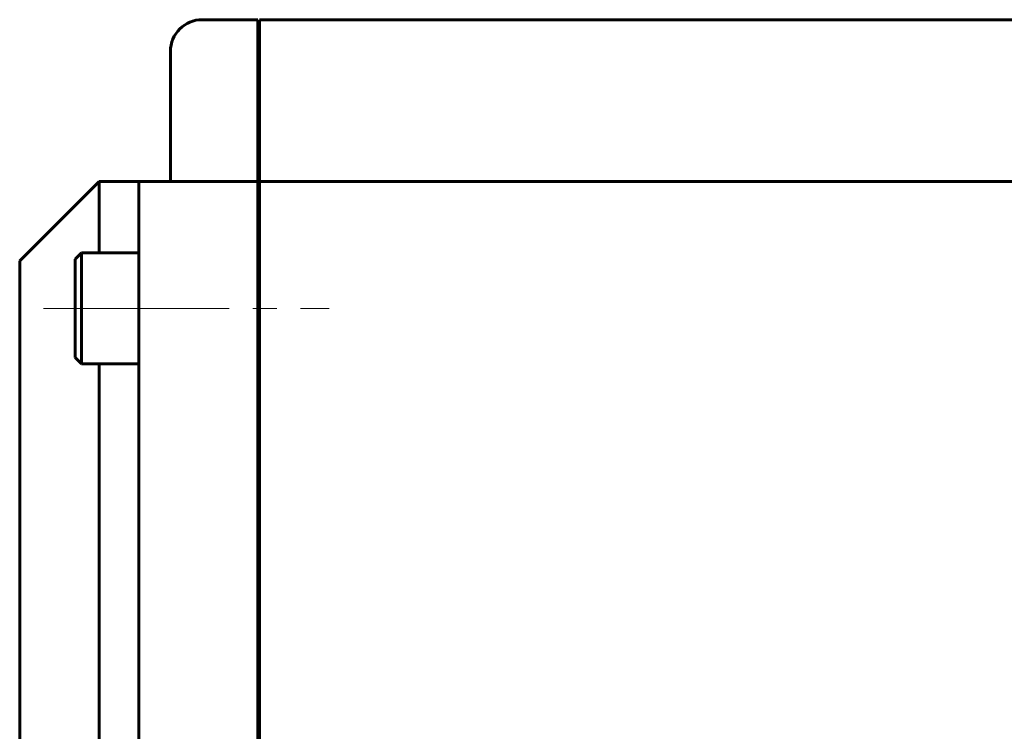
# Model space of a CAD drawing. Header units: millimetres. Extents: x -104 to 267, y -66 to 65.
# Tile 2 of 16: x -102 to -40, y -1 to 44. Entities that reach past the tile are written whole.
import ezdxf

# ---------------------------------------------------------------- set-up
doc = ezdxf.new("R2010")
doc.units = ezdxf.units.MM
doc.linetypes.add('K5LT_AXLED', pattern=[12, 7.5, -1.5, 1.5, -1.5])
doc.linetypes.add('K5LT_BASIC', pattern=[0])
doc.layers.add('Системный слой (1)', color=7, linetype='Continuous', true_color=0x6c6c6c)

# ---------------------------------------------------------------- blocks, each defined once
blk = doc.blocks.new('U15')
at = {"layer": 'Системный слой (1)', "color": 150, "linetype": 'K5LT_BASIC', "lineweight": 60, "true_color": 0x0080ff}
blk.add_line((-102, -11.85), (-102, 29.15), dxfattribs=at)
blk = doc.blocks.new('U24')
at = {"layer": 'Системный слой (1)', "color": 150, "linetype": 'K5LT_BASIC', "lineweight": 60, "true_color": 0x0080ff}
for p, q in [((-97, 29.65), (-97, 34.15)), ((-97, -11.85), (-97, 22.65))]:
    blk.add_line(p, q, dxfattribs=at)

msp = doc.modelspace()

# ---------------------------------------------------------------- linework, layer by layer
at = {"layer": 'Системный слой (1)', "color": 150, "linetype": 'K5LT_BASIC', "lineweight": 60, "true_color": 0x0080ff}
for p, q in [((-87, 44.35), (-90.5, 44.35)), ((-87, 44.35), (-87, 42.35)), ((-86.9, 44.35), (-86.9, 42.35)), ((86.9, 44.35), (-86.9, 44.35)), ((-92.5, 36.15), (-92.5, 42.35)), ((-87, 42.35), (-87, 36.15)), ((-86.9, 42.35), (-86.9, 36.15)), ((-92.5, 34.15), (-92.5, 36.15)), ((-87, 36.15), (-87, 34.15)), ((-86.9, 36.15), (-86.9, 34.15)), ((-97, 34.15), (-102, 29.15)), ((-94.5, 34.15), (-97, 34.15)), ((-94.5, 32.15), (-94.5, 34.15)), ((-87, 34.15), (-94.5, 34.15)), ((-87, 34.15), (-87, 32.15)), ((86.9, 34.15), (-86.9, 34.15)), ((-86.9, 34.15), (-86.9, 32.15)), ((-94.5, -11.85), (-94.5, 32.15)), ((-87, 32.15), (-87, -15.35)), ((-86.9, 32.15), (-86.9, -15.35)), ((-98.1, 29.65), (-98.5, 29.25)), ((-98.5, 29.25), (-98.5, 23.05)), ((-98.1, 29.65), (-94.5, 29.65)), ((-98.1, 29.65), (-98.1, 22.65)), ((-86.9, 28.15), (-87, 28.15)), ((-86.9, 24.15), (-87, 24.15)), ((-98.1, 22.65), (-98.5, 23.05)), ((-98.1, 22.65), (-94.5, 22.65)), ((-86.9, 8.15), (-87, 8.15))]:
    msp.add_line(p, q, dxfattribs=at)
at = {"layer": 'Системный слой (1)', "color": 30, "linetype": 'K5LT_AXLED', "lineweight": 18, "true_color": 0xff8000}
for p, q in [((-100.5, 26.15), (-92.5, 26.15)), ((-96.3, 26.15), (-82.5, 26.15))]:
    msp.add_line(p, q, dxfattribs=at)
at = {"layer": 'Системный слой (1)', "color": 150, "linetype": 'K5LT_BASIC', "lineweight": 60, "true_color": 0x0080ff}
msp.add_arc((-90.5, 42.35), 2, 90, 180, dxfattribs=at)

# ---------------------------------------------------------------- block references
at = {"layer": 'Системный слой (1)'}
for name in ['U24', 'U15']:
    msp.add_blockref(name, (0, 0), dxfattribs=at)

doc.saveas('drawing.dxf')
